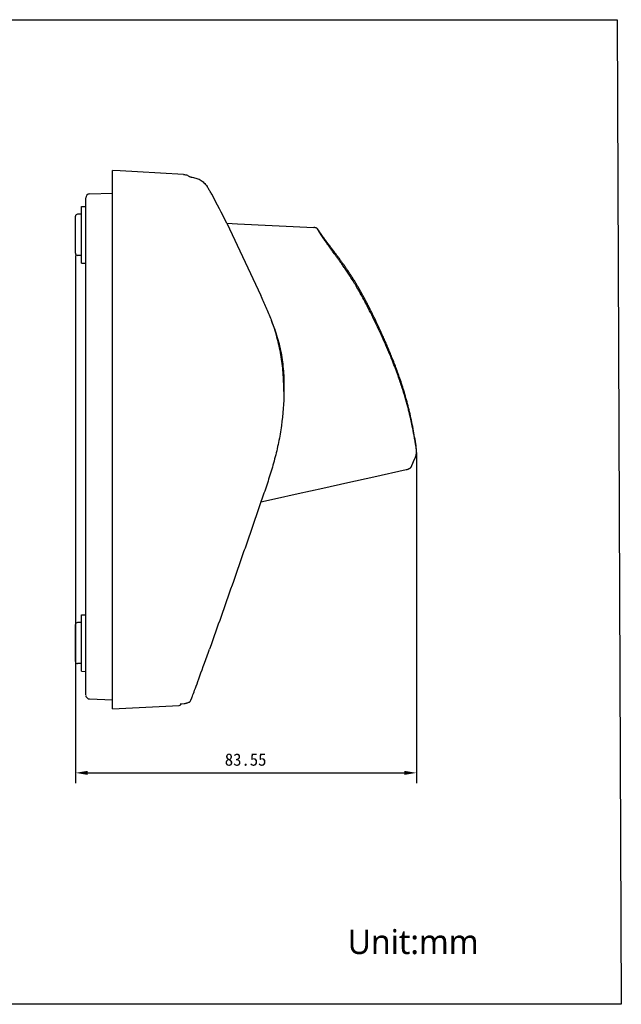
# Model space of a CAD drawing. Header units: millimetres. Extents: x -556 to -261, y 37 to 278.
# Tile 2 of 2: x -409 to -261, y 37 to 278. Entities that reach past the tile are written whole.
import ezdxf

# ---------------------------------------------------------------- set-up
doc = ezdxf.new("R2010")
doc.units = ezdxf.units.MM
doc.header["$LTSCALE"] = 23.1
doc.header["$PDMODE"] = 3
doc.header["$PDSIZE"] = 8
doc.layers.get('0').update_dxf_attribs({"linetype": 'CONTINUOUS'})
doc.layers.get('Defpoints').update_dxf_attribs({"linetype": 'CONTINUOUS'})
doc.layers.add('00_COMPONENTS', color=7, linetype='CONTINUOUS')
doc.layers.add('51__DRAFT_DIMS', color=7, linetype='CONTINUOUS')
doc.styles.get("Standard").update_dxf_attribs({"font": 'simfang.ttf'})
doc.dimstyles.new('DIMSTYLE_2', dxfattribs={"dimtxt": 3, "dimasz": 3, "dimexe": 2.5, "dimexo": 0.5, "dimgap": 0.75, "dimtad": 1, "dimdsep": 46, "dimtxsty": 'STANDARD', "dimblk": '_FILLED', "dimblk1": '_FILLED', "dimblk2": '_FILLED', "dimcen": 0.09, "dimclrt": 256, "dimazin": 2, "dimtp": 0.3, "dimtm": 0.3, "dimtfac": 1, "dimtofl": 0, "dimtmove": 0, "dimatfit": 3, "dimldrblk": '_FILLED', "dimfxl": 1, "dimtolj": 1, "dimarcsym": 0})

# ---------------------------------------------------------------- blocks, each defined once
blk = doc.blocks.new('_FILLED')
at = {"color": 0, "linetype": 'ByBlock'}
blk.add_solid([(0, 0), (-1, 0.167), (-1, -0.167)], dxfattribs=at)
blk = doc.blocks.new('*D23')
at = {"layer": '51__DRAFT_DIMS', "color": 0, "lineweight": -2}
for p, q in [((-394.88, 220.61), (-394.88, 91.37)), ((-311.33, 172.35), (-311.33, 91.37)), ((-391.88, 93.87), (-314.33, 93.87))]:
    blk.add_line(p, q, dxfattribs=at)
at = {"layer": 'Defpoints', "color": 0}
for p in [(-394.88, 221.11), (-311.33, 172.85), (-311.33, 93.87)]:
    blk.add_point(p, dxfattribs=at)
at = {"layer": '51__DRAFT_DIMS', "color": 0, "linetype": 'ByBlock', "lineweight": -2, "xscale": 3, "yscale": 3, "zscale": 3, "rotation": 180}
blk.add_blockref('_FILLED', (-394.88, 93.87), dxfattribs=at)
at = {"layer": '51__DRAFT_DIMS', "color": 0, "linetype": 'ByBlock', "lineweight": -2, "xscale": 3, "yscale": 3, "zscale": 3}
blk.add_blockref('_FILLED', (-311.33, 93.87), dxfattribs=at)
at = {"layer": '51__DRAFT_DIMS', "insert": (-353.19, 98.62), "char_height": 3, "attachment_point": 2, "line_spacing_factor": 0.9}
blk.add_mtext('\\A1;83.55', dxfattribs=at)

msp = doc.modelspace()

# ---------------------------------------------------------------- linework, layer by layer
msp.add_line((-357.8, 228.479), (-349.504, 210.779))
msp.add_lwpolyline([(-555.978, 278.261), (-262.131, 278.322), (-261.139, 37.25), (-554.986, 37.189)], close=True)
at = {"layer": '00_COMPONENTS'}
for p, q in [((-385.78, 241.04), (-385.78, 241.419)), ((-383.903, 241.306), (-385.78, 241.418)), ((-379.722, 241.056), (-383.903, 241.306)), ((-385.78, 240.256), (-385.78, 241.04)), ((-385.779, 240.035), (-385.779, 240.256)), ((-385.779, 237.954), (-385.779, 240.035)), ((-368.454, 240.384), (-379.722, 241.056)), ((-368.406, 240.363), (-368.456, 240.365)), ((-368.118, 240.334), (-368.406, 240.363)), ((-367.85, 240.282), (-368.118, 240.334)), ((-367.604, 240.212), (-367.85, 240.282)), ((-367.384, 240.129), (-367.604, 240.212)), ((-367.192, 240.04), (-367.384, 240.129)), ((-367.03, 239.952), (-367.192, 240.04)), ((-366.894, 239.868), (-367.03, 239.952)), ((-366.776, 239.787), (-366.894, 239.868)), ((-366.733, 239.756), (-366.776, 239.787)), ((-385.779, 110.712), (-385.779, 237.954)), ((-362.563, 237.359), (-362.652, 237.495)), ((-362.446, 237.177), (-362.563, 237.359)), ((-362.328, 236.992), (-362.446, 237.177)), ((-362.21, 236.803), (-362.328, 236.992)), ((-362.091, 236.612), (-362.21, 236.803)), ((-361.971, 236.418), (-362.091, 236.612)), ((-361.851, 236.22), (-361.971, 236.418)), ((-392.381, 112.953), (-392.381, 234.664)), ((-391.416, 235.663), (-385.781, 235.86)), ((-361.73, 236.021), (-361.851, 236.22)), ((-361.627, 235.85), (-361.73, 236.021)), ((-361.483, 235.594), (-361.627, 235.85)), ((-393.381, 232.561), (-392.381, 232.578)), ((-393.381, 218.73), (-393.381, 232.561)), ((-394.881, 221.113), (-394.881, 230.178)), ((-393.381, 230.678), (-394.381, 230.678)), ((-357.8, 228.479), (-355.167, 228.348)), ((-355.167, 228.348), (-336.515, 227.423)), ((-336.502, 227.425), (-336.514, 227.425)), ((-336.413, 227.419), (-336.502, 227.425)), ((-336.328, 227.41), (-336.413, 227.419)), ((-336.246, 227.399), (-336.328, 227.41)), ((-336.168, 227.386), (-336.246, 227.399)), ((-336.095, 227.371), (-336.168, 227.386)), ((-336.026, 227.354), (-336.095, 227.371)), ((-335.96, 227.334), (-336.026, 227.354)), ((-335.898, 227.311), (-335.96, 227.334)), ((-335.84, 227.286), (-335.898, 227.311)), ((-335.789, 227.261), (-335.84, 227.286)), ((-335.743, 227.234), (-335.789, 227.261)), ((-335.703, 227.208), (-335.743, 227.234)), ((-335.67, 227.183), (-335.703, 227.208)), ((-335.646, 227.162), (-335.67, 227.183)), ((-335.626, 227.145), (-335.646, 227.162)), ((-335.611, 227.129), (-335.626, 227.145)), ((-335.598, 227.116), (-335.611, 227.129)), ((-335.588, 227.105), (-335.598, 227.116)), ((-335.58, 227.096), (-335.588, 227.105)), ((-335.572, 227.087), (-335.58, 227.096)), ((-335.565, 227.078), (-335.572, 227.087)), ((-335.559, 227.071), (-335.565, 227.078)), ((-335.553, 227.063), (-335.559, 227.071)), ((-335.547, 227.056), (-335.553, 227.063)), ((-335.542, 227.049), (-335.547, 227.056)), ((-335.537, 227.042), (-335.542, 227.049)), ((-335.531, 227.035), (-335.537, 227.042)), ((-335.526, 227.028), (-335.531, 227.035)), ((-335.521, 227.021), (-335.526, 227.028)), ((-335.511, 227.006), (-335.521, 227.021)), ((-335.5, 226.991), (-335.511, 227.006)), ((-335.489, 226.976), (-335.5, 226.991)), ((-335.492, 226.936), (-335.493, 226.938)), ((-335.49, 226.932), (-335.492, 226.936)), ((-335.486, 226.923), (-335.49, 226.932)), ((-335.478, 226.959), (-335.489, 226.976)), ((-335.48, 226.912), (-335.486, 226.923)), ((-335.473, 226.898), (-335.48, 226.912)), ((-335.459, 226.932), (-335.478, 226.959)), ((-335.464, 226.881), (-335.473, 226.898)), ((-335.455, 226.863), (-335.464, 226.881)), ((-335.439, 226.902), (-335.459, 226.932)), ((-335.443, 226.842), (-335.455, 226.863)), ((-335.431, 226.819), (-335.443, 226.842)), ((-335.41, 226.858), (-335.439, 226.902)), ((-335.417, 226.793), (-335.431, 226.819)), ((-335.402, 226.766), (-335.417, 226.793)), ((-335.351, 226.769), (-335.41, 226.858)), ((-335.385, 226.736), (-335.402, 226.766)), ((-335.367, 226.703), (-335.385, 226.736)), ((-335.348, 226.668), (-335.367, 226.703)), ((-335.341, 226.754), (-335.351, 226.769)), ((-335.327, 226.631), (-335.348, 226.668)), ((-335.279, 226.661), (-335.341, 226.754)), ((-335.304, 226.591), (-335.327, 226.631)), ((-335.279, 226.548), (-335.304, 226.591)), ((-335.244, 226.608), (-335.279, 226.661)), ((-335.267, 226.526), (-335.279, 226.548)), ((-335.253, 226.503), (-335.267, 226.526)), ((-335.24, 226.48), (-335.253, 226.503)), ((-335.207, 226.553), (-335.244, 226.608)), ((-335.225, 226.456), (-335.24, 226.48)), ((-335.211, 226.431), (-335.225, 226.456)), ((-335.196, 226.405), (-335.211, 226.431)), ((-335.18, 226.513), (-335.207, 226.553)), ((-335.18, 226.379), (-335.196, 226.405)), ((-335.153, 226.472), (-335.18, 226.513)), ((-335.164, 226.352), (-335.18, 226.379)), ((-335.147, 226.324), (-335.164, 226.352)), ((-335.124, 226.429), (-335.153, 226.472)), ((-335.13, 226.296), (-335.147, 226.324)), ((-335.113, 226.266), (-335.13, 226.296)), ((-335.094, 226.385), (-335.124, 226.429)), ((-335.095, 226.236), (-335.113, 226.266)), ((-335.076, 226.206), (-335.095, 226.236)), ((-335.062, 226.338), (-335.094, 226.385)), ((-335.057, 226.174), (-335.076, 226.206)), ((-335.029, 226.29), (-335.062, 226.338)), ((-335.037, 226.142), (-335.057, 226.174)), ((-335.017, 226.109), (-335.037, 226.142)), ((-334.995, 226.24), (-335.029, 226.29)), ((-334.996, 226.075), (-335.017, 226.109)), ((-334.975, 226.041), (-334.996, 226.075)), ((-334.959, 226.188), (-334.995, 226.24)), ((-334.953, 226.005), (-334.975, 226.041)), ((-334.922, 226.134), (-334.959, 226.188)), ((-334.93, 225.969), (-334.953, 226.005)), ((-334.907, 225.932), (-334.93, 225.969)), ((-334.884, 226.079), (-334.922, 226.134)), ((-334.883, 225.894), (-334.907, 225.932)), ((-334.844, 226.021), (-334.884, 226.079)), ((-334.859, 225.855), (-334.883, 225.894)), ((-334.834, 225.815), (-334.859, 225.855)), ((-334.802, 225.962), (-334.844, 226.021)), ((-334.808, 225.774), (-334.834, 225.815)), ((-334.782, 225.733), (-334.808, 225.774)), ((-334.759, 225.9), (-334.802, 225.962)), ((-334.754, 225.69), (-334.782, 225.733)), ((-334.715, 225.837), (-334.759, 225.9)), ((-334.727, 225.647), (-334.754, 225.69)), ((-334.698, 225.603), (-334.727, 225.647)), ((-334.668, 225.771), (-334.715, 225.837)), ((-334.669, 225.557), (-334.698, 225.603)), ((-334.639, 225.511), (-334.669, 225.557)), ((-334.621, 225.704), (-334.668, 225.771)), ((-334.608, 225.463), (-334.639, 225.511)), ((-334.571, 225.634), (-334.621, 225.704)), ((-334.576, 225.415), (-334.608, 225.463)), ((-334.544, 225.366), (-334.576, 225.415)), ((-334.52, 225.562), (-334.571, 225.634)), ((-334.511, 225.315), (-334.544, 225.366)), ((-334.468, 225.488), (-334.52, 225.562)), ((-334.477, 225.263), (-334.511, 225.315)), ((-334.442, 225.211), (-334.477, 225.263)), ((-334.413, 225.412), (-334.468, 225.488)), ((-334.407, 225.157), (-334.442, 225.211)), ((-334.357, 225.334), (-334.413, 225.412)), ((-334.37, 225.102), (-334.407, 225.157)), ((-334.333, 225.046), (-334.37, 225.102)), ((-334.3, 225.254), (-334.357, 225.334)), ((-334.294, 224.989), (-334.333, 225.046)), ((-334.24, 225.171), (-334.3, 225.254)), ((-334.255, 224.93), (-334.294, 224.989)), ((-334.215, 224.87), (-334.255, 224.93)), ((-334.179, 225.087), (-334.24, 225.171)), ((-334.174, 224.809), (-334.215, 224.87)), ((-334.116, 224.999), (-334.179, 225.087)), ((-334.132, 224.747), (-334.174, 224.809)), ((-334.088, 224.684), (-334.132, 224.747)), ((-334.051, 224.91), (-334.116, 224.999)), ((-334.044, 224.619), (-334.088, 224.684)), ((-333.984, 224.818), (-334.051, 224.91)), ((-333.999, 224.553), (-334.044, 224.619)), ((-333.953, 224.485), (-333.999, 224.553)), ((-333.915, 224.724), (-333.984, 224.818)), ((-333.906, 224.416), (-333.953, 224.485)), ((-333.844, 224.627), (-333.915, 224.724)), ((-333.857, 224.346), (-333.906, 224.416)), ((-333.808, 224.274), (-333.857, 224.346)), ((-333.771, 224.527), (-333.844, 224.627)), ((-333.757, 224.201), (-333.808, 224.274)), ((-333.696, 224.425), (-333.771, 224.527)), ((-333.619, 224.321), (-333.696, 224.425)), ((-333.54, 224.214), (-333.619, 224.321)), ((-333.705, 224.126), (-333.757, 224.201)), ((-333.652, 224.05), (-333.705, 224.126)), ((-333.597, 223.972), (-333.652, 224.05)), ((-333.542, 223.893), (-333.597, 223.972)), ((-333.485, 223.812), (-333.542, 223.893)), ((-333.459, 224.104), (-333.54, 224.214)), ((-333.427, 223.729), (-333.485, 223.812)), ((-333.376, 223.991), (-333.459, 224.104)), ((-333.367, 223.645), (-333.427, 223.729)), ((-333.29, 223.876), (-333.376, 223.991)), ((-333.306, 223.559), (-333.367, 223.645)), ((-333.244, 223.471), (-333.306, 223.559)), ((-333.202, 223.758), (-333.29, 223.876)), ((-333.18, 223.381), (-333.244, 223.471)), ((-333.112, 223.637), (-333.202, 223.758)), ((-333.115, 223.29), (-333.18, 223.381)), ((-333.048, 223.197), (-333.115, 223.29)), ((-333.019, 223.513), (-333.112, 223.637)), ((-332.98, 223.101), (-333.048, 223.197)), ((-332.924, 223.386), (-333.019, 223.513)), ((-332.91, 223.004), (-332.98, 223.101)), ((-332.826, 223.256), (-332.924, 223.386)), ((-332.838, 222.905), (-332.91, 223.004)), ((-332.765, 222.804), (-332.838, 222.905)), ((-332.726, 223.122), (-332.826, 223.256)), ((-332.69, 222.7), (-332.765, 222.804)), ((-332.623, 222.986), (-332.726, 223.122)), ((-332.614, 222.595), (-332.69, 222.7)), ((-332.518, 222.846), (-332.623, 222.986)), ((-332.535, 222.487), (-332.614, 222.595)), ((-332.455, 222.377), (-332.535, 222.487)), ((-332.41, 222.703), (-332.518, 222.846)), ((-332.373, 222.265), (-332.455, 222.377)), ((-332.3, 222.557), (-332.41, 222.703)), ((-332.29, 222.15), (-332.373, 222.265)), ((-332.186, 222.407), (-332.3, 222.557)), ((-332.204, 222.033), (-332.29, 222.15)), ((-332.117, 221.913), (-332.204, 222.033)), ((-331.952, 222.097), (-332.186, 222.407)), ((-332.027, 221.791), (-332.117, 221.913)), ((-331.643, 221.688), (-331.952, 222.097)), ((-393.381, 220.613), (-394.381, 220.613)), ((-331.935, 221.666), (-332.027, 221.791)), ((-331.746, 221.408), (-331.935, 221.666)), ((-331.447, 221), (-331.746, 221.408)), ((-331.514, 221.518), (-331.643, 221.688)), ((-331.383, 221.344), (-331.514, 221.518)), ((-331.342, 220.858), (-331.447, 221)), ((-331.316, 221.256), (-331.383, 221.344)), ((-331.236, 220.713), (-331.342, 220.858)), ((-331.248, 221.166), (-331.316, 221.256)), ((-331.18, 221.076), (-331.248, 221.166)), ((-331.127, 220.564), (-331.236, 220.713)), ((-331.111, 220.984), (-331.18, 221.076)), ((-331.016, 220.412), (-331.127, 220.564)), ((-331.042, 220.891), (-331.111, 220.984)), ((-330.972, 220.798), (-331.042, 220.891)), ((-330.903, 220.257), (-331.016, 220.412)), ((-330.901, 220.703), (-330.972, 220.798)), ((-330.787, 220.098), (-330.903, 220.257)), ((-330.829, 220.607), (-330.901, 220.703)), ((-330.757, 220.51), (-330.829, 220.607)), ((-330.668, 219.936), (-330.787, 220.098)), ((-330.683, 220.412), (-330.757, 220.51)), ((-330.61, 220.313), (-330.683, 220.412)), ((-330.548, 219.77), (-330.668, 219.936)), ((-330.535, 220.213), (-330.61, 220.313)), ((-330.424, 219.6), (-330.548, 219.77)), ((-330.46, 220.112), (-330.535, 220.213)), ((-330.384, 220.01), (-330.46, 220.112)), ((-330.299, 219.426), (-330.424, 219.6)), ((-330.307, 219.906), (-330.384, 220.01)), ((-330.23, 219.802), (-330.307, 219.906)), ((-330.152, 219.696), (-330.23, 219.802)), ((-330.074, 219.589), (-330.152, 219.696)), ((-329.994, 219.481), (-330.074, 219.589)), ((-329.914, 219.371), (-329.994, 219.481)), ((-393.381, 218.73), (-392.381, 218.713)), ((-330.17, 219.248), (-330.299, 219.426)), ((-330.04, 219.066), (-330.17, 219.248)), ((-329.906, 218.88), (-330.04, 219.066)), ((-329.834, 219.261), (-329.914, 219.371)), ((-329.77, 218.69), (-329.906, 218.88)), ((-329.752, 219.149), (-329.834, 219.261)), ((-329.631, 218.495), (-329.77, 218.69)), ((-329.67, 219.036), (-329.752, 219.149)), ((-329.588, 218.922), (-329.67, 219.036)), ((-329.49, 218.296), (-329.631, 218.495)), ((-329.505, 218.807), (-329.588, 218.922)), ((-329.421, 218.69), (-329.505, 218.807)), ((-329.346, 218.091), (-329.49, 218.296)), ((-329.336, 218.572), (-329.421, 218.69)), ((-329.199, 217.883), (-329.346, 218.091)), ((-329.251, 218.453), (-329.336, 218.572)), ((-329.165, 218.333), (-329.251, 218.453)), ((-329.05, 217.669), (-329.199, 217.883)), ((-329.079, 218.211), (-329.165, 218.333)), ((-328.992, 218.089), (-329.079, 218.211)), ((-328.898, 217.45), (-329.05, 217.669)), ((-328.904, 217.964), (-328.992, 218.089)), ((-328.816, 217.839), (-328.904, 217.964)), ((-328.743, 217.225), (-328.898, 217.45)), ((-328.728, 217.712), (-328.816, 217.839)), ((-328.586, 216.996), (-328.743, 217.225)), ((-328.638, 217.584), (-328.728, 217.712)), ((-328.549, 217.455), (-328.638, 217.584)), ((-328.458, 217.324), (-328.549, 217.455)), ((-328.368, 217.192), (-328.458, 217.324)), ((-328.276, 217.058), (-328.368, 217.192)), ((-328.184, 216.923), (-328.276, 217.058)), ((-328.426, 216.76), (-328.586, 216.996)), ((-328.263, 216.519), (-328.426, 216.76)), ((-328.097, 216.272), (-328.263, 216.519)), ((-328.092, 216.787), (-328.184, 216.923)), ((-327.929, 216.019), (-328.097, 216.272)), ((-327.999, 216.65), (-328.092, 216.787)), ((-327.906, 216.511), (-327.999, 216.65)), ((-327.759, 215.76), (-327.929, 216.019)), ((-327.813, 216.37), (-327.906, 216.511)), ((-327.719, 216.228), (-327.813, 216.37)), ((-327.586, 215.495), (-327.759, 215.76)), ((-327.624, 216.085), (-327.719, 216.228)), ((-327.529, 215.94), (-327.624, 216.085)), ((-327.41, 215.222), (-327.586, 215.495)), ((-327.434, 215.794), (-327.529, 215.94)), ((-327.338, 215.646), (-327.434, 215.794)), ((-327.231, 214.943), (-327.41, 215.222)), ((-327.242, 215.497), (-327.338, 215.646)), ((-327.145, 215.347), (-327.242, 215.497)), ((-327.05, 214.657), (-327.231, 214.943)), ((-327.048, 215.195), (-327.145, 215.347)), ((-326.866, 214.363), (-327.05, 214.657)), ((-326.951, 215.041), (-327.048, 215.195)), ((-326.853, 214.886), (-326.951, 215.041)), ((-326.755, 214.729), (-326.853, 214.886)), ((-326.657, 214.571), (-326.755, 214.729)), ((-326.68, 214.062), (-326.866, 214.363)), ((-326.491, 213.752), (-326.68, 214.062)), ((-326.558, 214.411), (-326.657, 214.571)), ((-326.46, 214.25), (-326.558, 214.411)), ((-326.3, 213.435), (-326.491, 213.752)), ((-326.36, 214.087), (-326.46, 214.25)), ((-326.261, 213.923), (-326.36, 214.087)), ((-326.105, 213.11), (-326.3, 213.435)), ((-326.161, 213.757), (-326.261, 213.923)), ((-326.06, 213.59), (-326.161, 213.757)), ((-325.908, 212.776), (-326.105, 213.11)), ((-325.96, 213.421), (-326.06, 213.59)), ((-325.859, 213.25), (-325.96, 213.421)), ((-325.708, 212.434), (-325.908, 212.776)), ((-325.758, 213.078), (-325.859, 213.25)), ((-325.656, 212.904), (-325.758, 213.078)), ((-325.505, 212.082), (-325.708, 212.434)), ((-325.554, 212.729), (-325.656, 212.904)), ((-325.452, 212.552), (-325.554, 212.729)), ((-325.349, 212.373), (-325.452, 212.552)), ((-325.246, 212.193), (-325.349, 212.373)), ((-325.3, 211.721), (-325.505, 212.082)), ((-325.091, 211.351), (-325.3, 211.721)), ((-325.143, 212.011), (-325.246, 212.193)), ((-325.04, 211.828), (-325.143, 212.011)), ((-324.879, 210.971), (-325.091, 211.351)), ((-324.936, 211.642), (-325.04, 211.828)), ((-324.831, 211.455), (-324.936, 211.642)), ((-324.663, 210.58), (-324.879, 210.971)), ((-324.727, 211.267), (-324.831, 211.455)), ((-324.622, 211.077), (-324.727, 211.267)), ((-324.444, 210.178), (-324.663, 210.58)), ((-324.517, 210.885), (-324.622, 211.077)), ((-324.411, 210.691), (-324.517, 210.885)), ((-324.222, 209.766), (-324.444, 210.178)), ((-324.305, 210.496), (-324.411, 210.691)), ((-324.199, 210.299), (-324.305, 210.496)), ((-324.093, 210.1), (-324.199, 210.299)), ((-323.986, 209.9), (-324.093, 210.1)), ((-323.878, 209.698), (-323.986, 209.9)), ((-323.996, 209.342), (-324.222, 209.766)), ((-323.765, 208.905), (-323.996, 209.342)), ((-323.771, 209.494), (-323.878, 209.698)), ((-323.663, 209.288), (-323.771, 209.494)), ((-323.531, 208.456), (-323.765, 208.905)), ((-323.554, 209.081), (-323.663, 209.288)), ((-323.445, 208.872), (-323.554, 209.081)), ((-323.292, 207.994), (-323.531, 208.456)), ((-323.336, 208.661), (-323.445, 208.872)), ((-323.226, 208.448), (-323.336, 208.661)), ((-323.05, 207.519), (-323.292, 207.994)), ((-323.116, 208.233), (-323.226, 208.448)), ((-323.006, 208.017), (-323.116, 208.233)), ((-322.803, 207.031), (-323.05, 207.519)), ((-322.895, 207.799), (-323.006, 208.017)), ((-322.784, 207.578), (-322.895, 207.799)), ((-322.672, 207.356), (-322.784, 207.578)), ((-322.55, 206.528), (-322.803, 207.031)), ((-322.56, 207.132), (-322.672, 207.356)), ((-322.447, 206.906), (-322.56, 207.132)), ((-322.294, 206.012), (-322.55, 206.528)), ((-322.334, 206.679), (-322.447, 206.906)), ((-322.22, 206.449), (-322.334, 206.679)), ((-322.032, 205.481), (-322.294, 206.012)), ((-322.106, 206.217), (-322.22, 206.449)), ((-321.991, 205.984), (-322.106, 206.217)), ((-321.763, 204.929), (-322.032, 205.481)), ((-321.876, 205.748), (-321.991, 205.984)), ((-321.76, 205.51), (-321.876, 205.748)), ((-321.644, 205.27), (-321.76, 205.51)), ((-321.527, 205.028), (-321.644, 205.27)), ((-321.409, 204.784), (-321.527, 205.028)), ((-346.864, 204.733), (-346.887, 204.79)), ((-346.863, 204.733), (-346.885, 204.791)), ((-321.484, 204.352), (-321.763, 204.929)), ((-321.197, 203.754), (-321.484, 204.352)), ((-321.291, 204.538), (-321.409, 204.784)), ((-321.172, 204.29), (-321.291, 204.538)), ((-320.905, 203.138), (-321.197, 203.754)), ((-321.053, 204.039), (-321.172, 204.29)), ((-320.933, 203.786), (-321.053, 204.039)), ((-320.813, 203.531), (-320.933, 203.786)), ((-320.604, 202.5), (-320.905, 203.138)), ((-320.691, 203.273), (-320.813, 203.531)), ((-320.57, 203.014), (-320.691, 203.273)), ((-320.447, 202.751), (-320.57, 203.014)), ((-320.324, 202.486), (-320.447, 202.751)), ((-320.298, 201.843), (-320.604, 202.5)), ((-320.2, 202.219), (-320.324, 202.486)), ((-319.995, 201.186), (-320.298, 201.843)), ((-320.076, 201.949), (-320.2, 202.219)), ((-319.951, 201.677), (-320.076, 201.949)), ((-319.696, 200.53), (-319.995, 201.186)), ((-319.825, 201.402), (-319.951, 201.677)), ((-319.699, 201.125), (-319.825, 201.402)), ((-319.572, 200.844), (-319.699, 201.125)), ((-319.4, 199.874), (-319.696, 200.53)), ((-319.444, 200.561), (-319.572, 200.844)), ((-319.316, 200.275), (-319.444, 200.561)), ((-319.188, 199.986), (-319.316, 200.275)), ((-319.115, 199.235), (-319.4, 199.874)), ((-319.058, 199.694), (-319.188, 199.986)), ((-318.844, 198.619), (-319.115, 199.235)), ((-318.928, 199.399), (-319.058, 199.694)), ((-318.798, 199.101), (-318.928, 199.399)), ((-318.583, 198.02), (-318.844, 198.619)), ((-318.667, 198.799), (-318.798, 199.101)), ((-318.535, 198.495), (-318.667, 198.799)), ((-318.334, 197.439), (-318.583, 198.02)), ((-318.403, 198.187), (-318.535, 198.495)), ((-318.271, 197.876), (-318.403, 198.187)), ((-318.137, 197.561), (-318.271, 197.876)), ((-318.096, 196.88), (-318.334, 197.439)), ((-318.004, 197.243), (-318.137, 197.561)), ((-317.87, 196.34), (-318.096, 196.88)), ((-317.87, 196.921), (-318.004, 197.243)), ((-317.735, 196.596), (-317.87, 196.921)), ((-317.652, 195.813), (-317.87, 196.34)), ((-317.6, 196.267), (-317.735, 196.596)), ((-317.441, 195.297), (-317.652, 195.813)), ((-317.464, 195.934), (-317.6, 196.267)), ((-317.329, 195.597), (-317.464, 195.934)), ((-317.192, 195.256), (-317.329, 195.597)), ((-317.238, 194.795), (-317.441, 195.297)), ((-317.043, 194.304), (-317.238, 194.795)), ((-317.056, 194.911), (-317.192, 195.256)), ((-316.918, 194.562), (-317.056, 194.911)), ((-316.854, 193.824), (-317.043, 194.304)), ((-316.781, 194.209), (-316.918, 194.562)), ((-316.673, 193.356), (-316.854, 193.824)), ((-316.643, 193.851), (-316.781, 194.209)), ((-316.498, 192.898), (-316.673, 193.356)), ((-316.505, 193.489), (-316.643, 193.851)), ((-316.367, 193.123), (-316.505, 193.489)), ((-316.229, 192.752), (-316.367, 193.123)), ((-316.329, 192.452), (-316.498, 192.898)), ((-316.167, 192.015), (-316.329, 192.452)), ((-316.091, 192.376), (-316.229, 192.752)), ((-316.01, 191.588), (-316.167, 192.015)), ((-315.952, 191.996), (-316.091, 192.376)), ((-315.858, 191.17), (-316.01, 191.588)), ((-315.814, 191.611), (-315.952, 191.996)), ((-315.712, 190.762), (-315.858, 191.17)), ((-315.675, 191.22), (-315.814, 191.611)), ((-315.57, 190.361), (-315.712, 190.762)), ((-315.537, 190.825), (-315.675, 191.22)), ((-315.398, 190.425), (-315.537, 190.825)), ((-315.434, 189.969), (-315.57, 190.361)), ((-315.302, 189.584), (-315.434, 189.969)), ((-315.26, 190.019), (-315.398, 190.425)), ((-315.174, 189.207), (-315.302, 189.584)), ((-315.122, 189.608), (-315.26, 190.019)), ((-315.051, 188.838), (-315.174, 189.207)), ((-314.984, 189.191), (-315.122, 189.608)), ((-314.931, 188.475), (-315.051, 188.838)), ((-314.847, 188.769), (-314.984, 189.191)), ((-314.816, 188.12), (-314.931, 188.475)), ((-314.71, 188.342), (-314.847, 188.769)), ((-314.704, 187.771), (-314.816, 188.12)), ((-314.574, 187.909), (-314.71, 188.342)), ((-343.834, 187.249), (-343.834, 187.514)), ((-314.595, 187.428), (-314.704, 187.771)), ((-314.49, 187.092), (-314.595, 187.428)), ((-314.439, 187.471), (-314.574, 187.909)), ((-314.389, 186.762), (-314.49, 187.092)), ((-314.304, 187.027), (-314.439, 187.471)), ((-314.291, 186.439), (-314.389, 186.762)), ((-314.17, 186.577), (-314.304, 187.027)), ((-314.195, 186.121), (-314.291, 186.439)), ((-314.103, 185.809), (-314.195, 186.121)), ((-314.037, 186.122), (-314.17, 186.577)), ((-314.014, 185.502), (-314.103, 185.809)), ((-313.905, 185.66), (-314.037, 186.122)), ((-313.927, 185.201), (-314.014, 185.502)), ((-313.843, 184.905), (-313.927, 185.201)), ((-313.775, 185.193), (-313.905, 185.66)), ((-313.762, 184.614), (-313.843, 184.905)), ((-313.646, 184.721), (-313.775, 185.193)), ((-313.683, 184.328), (-313.762, 184.614)), ((-313.607, 184.047), (-313.683, 184.328)), ((-313.518, 184.243), (-313.646, 184.721)), ((-313.533, 183.772), (-313.607, 184.047)), ((-313.461, 183.5), (-313.533, 183.772)), ((-313.392, 183.759), (-313.518, 184.243)), ((-313.391, 183.234), (-313.461, 183.5)), ((-313.268, 183.27), (-313.392, 183.759)), ((-313.146, 182.776), (-313.268, 183.27)), ((-313.323, 182.972), (-313.391, 183.234)), ((-313.258, 182.714), (-313.323, 182.972)), ((-313.194, 182.461), (-313.258, 182.714)), ((-313.132, 182.212), (-313.194, 182.461)), ((-313.025, 182.277), (-313.146, 182.776)), ((-313.072, 181.967), (-313.132, 182.212)), ((-313.014, 181.726), (-313.072, 181.967)), ((-312.907, 181.774), (-313.025, 182.277)), ((-312.958, 181.49), (-313.014, 181.726)), ((-312.903, 181.257), (-312.958, 181.49)), ((-312.791, 181.266), (-312.907, 181.774)), ((-312.85, 181.028), (-312.903, 181.257)), ((-312.798, 180.804), (-312.85, 181.028)), ((-312.677, 180.754), (-312.791, 181.266)), ((-312.748, 180.583), (-312.798, 180.804)), ((-312.699, 180.365), (-312.748, 180.583)), ((-312.651, 180.151), (-312.699, 180.365)), ((-312.566, 180.239), (-312.677, 180.754)), ((-312.605, 179.941), (-312.651, 180.151)), ((-312.561, 179.734), (-312.605, 179.941)), ((-312.457, 179.72), (-312.566, 180.239)), ((-312.517, 179.531), (-312.561, 179.734)), ((-312.475, 179.331), (-312.517, 179.531)), ((-312.434, 179.135), (-312.475, 179.331)), ((-312.352, 179.199), (-312.457, 179.72)), ((-312.394, 178.941), (-312.434, 179.135)), ((-312.355, 178.751), (-312.394, 178.941)), ((-312.318, 178.565), (-312.355, 178.751)), ((-312.249, 178.677), (-312.352, 179.199)), ((-312.281, 178.381), (-312.318, 178.565)), ((-312.149, 178.154), (-312.249, 178.677)), ((-312.245, 178.201), (-312.281, 178.381)), ((-312.21, 178.023), (-312.245, 178.201)), ((-312.177, 177.849), (-312.21, 178.023)), ((-312.144, 177.678), (-312.177, 177.849)), ((-312.052, 177.631), (-312.149, 178.154)), ((-312.112, 177.509), (-312.144, 177.678)), ((-312.08, 177.344), (-312.112, 177.509)), ((-312.05, 177.181), (-312.08, 177.344)), ((-311.958, 177.109), (-312.052, 177.631)), ((-312.02, 177.021), (-312.05, 177.181)), ((-311.991, 176.864), (-312.02, 177.021)), ((-311.963, 176.71), (-311.991, 176.864)), ((-311.935, 176.558), (-311.963, 176.71)), ((-311.867, 176.59), (-311.958, 177.109)), ((-311.908, 176.409), (-311.935, 176.558)), ((-311.882, 176.263), (-311.908, 176.409)), ((-311.856, 176.119), (-311.882, 176.263)), ((-311.778, 176.074), (-311.867, 176.59)), ((-311.831, 175.978), (-311.856, 176.119)), ((-311.692, 175.563), (-311.778, 176.074)), ((-311.807, 175.839), (-311.831, 175.978)), ((-311.783, 175.703), (-311.807, 175.839)), ((-311.76, 175.569), (-311.783, 175.703)), ((-311.737, 175.438), (-311.76, 175.569)), ((-311.715, 175.309), (-311.737, 175.438)), ((-311.693, 175.182), (-311.715, 175.309)), ((-311.672, 175.058), (-311.693, 175.182)), ((-311.609, 175.059), (-311.692, 175.563)), ((-311.651, 174.935), (-311.672, 175.058)), ((-311.63, 174.815), (-311.651, 174.935)), ((-311.61, 174.698), (-311.63, 174.815)), ((-311.591, 174.582), (-311.61, 174.698)), ((-311.528, 174.559), (-311.609, 175.059)), ((-311.572, 174.468), (-311.591, 174.582)), ((-311.553, 174.357), (-311.572, 174.468)), ((-311.535, 174.247), (-311.553, 174.357)), ((-311.517, 174.139), (-311.535, 174.247)), ((-311.448, 174.061), (-311.528, 174.559)), ((-311.482, 173.931), (-311.517, 174.139)), ((-311.432, 173.631), (-311.482, 173.931)), ((-311.378, 173.57), (-311.448, 174.061)), ((-311.417, 173.532), (-311.432, 173.631)), ((-311.561, 171.179), (-311.533, 171.255)), ((-311.533, 171.255), (-311.507, 171.333)), ((-311.507, 171.333), (-311.482, 171.412)), ((-311.482, 171.412), (-311.459, 171.491)), ((-311.459, 171.491), (-311.437, 171.571)), ((-311.437, 171.571), (-311.418, 171.651)), ((-311.418, 171.651), (-311.4, 171.733)), ((-311.402, 173.436), (-311.417, 173.532)), ((-311.389, 173.343), (-311.402, 173.436)), ((-311.4, 171.733), (-311.384, 171.815)), ((-311.377, 173.251), (-311.389, 173.343)), ((-311.384, 171.815), (-311.369, 171.899)), ((-311.341, 173.258), (-311.378, 173.57)), ((-311.365, 173.159), (-311.377, 173.251)), ((-311.369, 171.899), (-311.356, 171.983)), ((-311.341, 172.965), (-311.365, 173.159)), ((-311.356, 171.983), (-311.345, 172.069)), ((-311.345, 172.069), (-311.335, 172.156)), ((-311.328, 172.848), (-311.341, 172.965)), ((-311.336, 173.208), (-311.34, 173.248)), ((-311.315, 173), (-311.336, 173.208)), ((-311.335, 172.156), (-311.327, 172.246)), ((-311.32, 172.739), (-311.328, 172.848)), ((-311.327, 172.246), (-311.321, 172.339)), ((-311.321, 172.339), (-311.317, 172.435)), ((-311.317, 172.635), (-311.32, 172.739)), ((-311.317, 172.631), (-311.31, 172.778)), ((-311.316, 172.534), (-311.317, 172.635)), ((-311.317, 172.435), (-311.316, 172.534)), ((-311.31, 172.778), (-311.315, 173)), ((-312.617, 168.777), (-312.593, 168.81)), ((-312.593, 168.81), (-312.577, 168.835)), ((-312.577, 168.835), (-312.565, 168.854)), ((-312.565, 168.854), (-312.556, 168.871)), ((-312.556, 168.871), (-312.548, 168.885)), ((-312.548, 168.885), (-312.541, 168.897)), ((-312.541, 168.897), (-312.535, 168.909)), ((-312.535, 168.909), (-312.53, 168.92)), ((-312.53, 168.92), (-312.525, 168.93)), ((-312.525, 168.93), (-312.52, 168.939)), ((-312.52, 168.939), (-312.516, 168.949)), ((-312.516, 168.949), (-312.511, 168.958)), ((-312.511, 168.958), (-312.507, 168.968)), ((-312.507, 168.968), (-312.503, 168.977)), ((-312.503, 168.977), (-312.499, 168.985)), ((-312.499, 168.985), (-312.496, 168.994)), ((-312.496, 168.994), (-312.488, 169.012)), ((-312.488, 169.012), (-312.481, 169.03)), ((-312.481, 169.03), (-312.473, 169.049)), ((-312.473, 169.049), (-312.465, 169.068)), ((-312.465, 169.068), (-312.457, 169.089)), ((-312.457, 169.089), (-312.444, 169.123)), ((-312.444, 169.123), (-312.429, 169.16)), ((-312.429, 169.16), (-312.351, 169.365)), ((-312.351, 169.365), (-312.329, 169.425)), ((-312.329, 169.425), (-312.304, 169.49)), ((-312.304, 169.49), (-312.286, 169.537)), ((-312.286, 169.537), (-312.267, 169.586)), ((-312.267, 169.586), (-312.247, 169.638)), ((-312.247, 169.638), (-312.226, 169.692)), ((-312.226, 169.692), (-312.215, 169.719)), ((-312.215, 169.719), (-312.203, 169.748)), ((-312.203, 169.748), (-312.192, 169.777)), ((-312.192, 169.777), (-312.18, 169.807)), ((-312.18, 169.807), (-312.167, 169.838)), ((-312.167, 169.838), (-312.154, 169.87)), ((-312.154, 169.87), (-312.141, 169.902)), ((-312.141, 169.902), (-312.128, 169.935)), ((-312.128, 169.935), (-312.114, 169.969)), ((-312.114, 169.969), (-312.099, 170.003)), ((-312.099, 170.003), (-312.084, 170.039)), ((-312.084, 170.039), (-312.069, 170.075)), ((-312.069, 170.075), (-312.053, 170.113)), ((-312.053, 170.113), (-312.037, 170.151)), ((-312.037, 170.151), (-312.02, 170.19)), ((-312.02, 170.19), (-312.002, 170.23)), ((-312.002, 170.23), (-311.984, 170.271)), ((-311.984, 170.271), (-311.966, 170.313)), ((-311.966, 170.313), (-311.946, 170.356)), ((-311.946, 170.356), (-311.927, 170.4)), ((-311.927, 170.4), (-311.906, 170.444)), ((-311.906, 170.444), (-311.886, 170.489)), ((-311.886, 170.489), (-311.865, 170.534)), ((-311.865, 170.534), (-311.843, 170.58)), ((-311.843, 170.58), (-311.821, 170.626)), ((-311.821, 170.626), (-311.799, 170.673)), ((-311.799, 170.673), (-311.777, 170.717)), ((-311.777, 170.717), (-311.755, 170.762)), ((-311.755, 170.762), (-311.73, 170.813)), ((-311.73, 170.813), (-311.7, 170.873)), ((-311.7, 170.873), (-311.665, 170.943)), ((-311.665, 170.943), (-311.625, 171.027)), ((-311.625, 171.027), (-311.591, 171.104)), ((-311.591, 171.104), (-311.561, 171.179)), ((-321.79, 166.366), (-313.883, 168.125)), ((-313.883, 168.125), (-313.869, 168.128)), ((-313.869, 168.128), (-313.771, 168.152)), ((-313.771, 168.152), (-313.673, 168.177)), ((-313.673, 168.177), (-313.578, 168.204)), ((-313.578, 168.204), (-313.484, 168.234)), ((-313.484, 168.234), (-313.392, 168.265)), ((-313.392, 168.265), (-313.303, 168.299)), ((-313.303, 168.299), (-313.217, 168.335)), ((-313.217, 168.335), (-313.133, 168.374)), ((-313.133, 168.374), (-313.054, 168.415)), ((-313.054, 168.415), (-312.979, 168.458)), ((-312.979, 168.458), (-312.908, 168.504)), ((-312.908, 168.504), (-312.843, 168.55)), ((-312.843, 168.55), (-312.783, 168.599)), ((-312.783, 168.599), (-312.728, 168.649)), ((-312.728, 168.649), (-312.683, 168.696)), ((-312.683, 168.696), (-312.646, 168.738)), ((-312.646, 168.738), (-312.617, 168.777)), ((-334.314, 163.58), (-328.145, 164.952)), ((-328.145, 164.952), (-321.79, 166.366)), ((-346.092, 160.96), (-340.296, 162.249)), ((-340.296, 162.249), (-334.314, 163.58)), ((-349.436, 160.216), (-346.092, 160.96)), ((-393.381, 130.688), (-394.381, 130.688)), ((-393.381, 132.57), (-392.381, 132.588)), ((-393.381, 118.74), (-393.381, 132.57)), ((-394.881, 121.122), (-394.881, 130.188)), ((-362.633, 122.526), (-362.302, 123.452)), ((-362.302, 123.452), (-362.056, 124.14)), ((-361.907, 124.559), (-362.056, 124.142)), ((-393.381, 120.622), (-394.381, 120.622)), ((-363.567, 119.924), (-363.266, 120.759)), ((-363.266, 120.759), (-362.955, 121.627)), ((-362.955, 121.627), (-362.633, 122.526)), ((-393.381, 118.74), (-392.381, 118.722)), ((-364.397, 117.624), (-364.133, 118.354)), ((-364.133, 118.354), (-363.856, 119.121)), ((-363.856, 119.121), (-363.567, 119.924)), ((-365.107, 115.672), (-364.885, 116.281)), ((-364.885, 116.281), (-364.648, 116.933)), ((-364.648, 116.933), (-364.397, 117.624)), ((-365.982, 113.298), (-365.84, 113.678)), ((-365.84, 113.678), (-365.682, 114.107)), ((-365.682, 114.107), (-365.506, 114.583)), ((-365.506, 114.583), (-365.315, 115.106)), ((-365.315, 115.106), (-365.107, 115.672)), ((-392.373, 112.841), (-392.35, 112.719)), ((-392.35, 112.719), (-392.312, 112.601)), ((-392.312, 112.601), (-392.261, 112.49)), ((-392.261, 112.49), (-392.198, 112.389)), ((-392.198, 112.389), (-392.125, 112.296)), ((-392.125, 112.296), (-392.042, 112.214)), ((-392.042, 112.214), (-391.952, 112.144)), ((-391.952, 112.144), (-391.855, 112.085)), ((-391.855, 112.085), (-391.754, 112.037)), ((-391.754, 112.037), (-391.65, 112.002)), ((-391.65, 112.002), (-391.542, 111.978)), ((-391.542, 111.978), (-391.432, 111.966)), ((-391.432, 111.966), (-391.416, 111.966)), ((-391.416, 111.968), (-385.781, 111.771)), ((-367.985, 110.884), (-367.853, 110.924)), ((-367.853, 110.924), (-367.716, 110.967)), ((-367.716, 110.967), (-367.575, 111.013)), ((-367.575, 111.013), (-367.43, 111.061)), ((-367.43, 111.061), (-367.282, 111.111)), ((-367.282, 111.111), (-367.129, 111.165)), ((-367.129, 111.165), (-367.04, 111.196)), ((-367.041, 111.196), (-367.022, 111.203)), ((-367.022, 111.203), (-366.979, 111.221)), ((-366.979, 111.221), (-366.936, 111.241)), ((-366.936, 111.241), (-366.891, 111.267)), ((-366.891, 111.267), (-366.843, 111.3)), ((-366.843, 111.3), (-366.794, 111.342)), ((-366.794, 111.342), (-366.749, 111.393)), ((-366.749, 111.393), (-366.707, 111.452)), ((-366.707, 111.452), (-366.673, 111.521)), ((-366.673, 111.521), (-366.665, 111.541)), ((-366.673, 111.521), (-366.673, 111.521)), ((-366.67, 111.528), (-366.616, 111.662)), ((-366.616, 111.662), (-366.583, 111.745)), ((-366.583, 111.745), (-366.55, 111.828)), ((-366.55, 111.828), (-366.517, 111.909)), ((-366.517, 111.909), (-366.485, 111.989)), ((-366.485, 111.989), (-366.453, 112.068)), ((-366.453, 112.068), (-366.401, 112.194)), ((-366.402, 112.191), (-366.365, 112.285)), ((-366.365, 112.285), (-366.297, 112.461)), ((-366.297, 112.461), (-366.21, 112.689)), ((-366.21, 112.689), (-366.105, 112.969)), ((-366.105, 112.969), (-365.982, 113.298)), ((-385.779, 109.54), (-385.779, 110.712)), ((-385.779, 109.54), (-369.459, 110.395)), ((-369.46, 110.395), (-369.356, 110.412)), ((-369.46, 110.395), (-369.459, 110.395)), ((-369.356, 110.412), (-369.263, 110.449)), ((-369.263, 110.449), (-369.19, 110.495)), ((-369.245, 110.77), (-368.23, 110.823)), ((-369.19, 110.495), (-369.135, 110.542)), ((-369.135, 110.542), (-369.097, 110.583)), ((-369.097, 110.583), (-369.071, 110.615)), ((-369.071, 110.615), (-369.049, 110.647)), ((-369.049, 110.647), (-369.027, 110.679)), ((-369.027, 110.679), (-369.008, 110.71)), ((-369.008, 110.71), (-368.99, 110.742)), ((-368.99, 110.742), (-368.972, 110.775)), ((-368.972, 110.775), (-368.967, 110.785)), ((-368.23, 110.823), (-368.247, 110.823)), ((-368.147, 110.837), (-368.114, 110.847)), ((-368.114, 110.847), (-367.985, 110.884))]:
    msp.add_line(p, q, dxfattribs=at)
for centre, radius, start, end in [((-369.16, 193.196), 46.622, 86.82008, 87.02543), ((-391.381, 234.664), 1, 92, 180), ((-1023.41, -111.528), 747.423, 27.058884, 27.673051), ((-394.381, 230.178), 0.5, 90, 180), ((-394.381, 221.113), 0.5, 180, 270), ((-394.381, 130.188), 0.5, 90, 180), ((-394.381, 121.122), 0.5, 180, 270), ((-368.251, 111.202), 0.379, 273.08107, 285.88739)]:
    msp.add_arc(centre, radius, start, end, dxfattribs=at)
for points, knots in [([(-366.574, 239.747), (-366.184, 239.725), (-365.407, 239.593), (-364.322, 239.128), (-363.374, 238.425), (-362.867, 237.821), (-362.652, 237.495)], [0, 0, 0, 0, 0.2499583, 0.4999755, 0.7498947, 1, 1, 1, 1]), ([(-346.885, 204.791), (-347.268, 205.811), (-348.103, 207.825), (-349.031, 209.797), (-349.504, 210.779)], [0, 0, 0, 0, 0.4999412, 1, 1, 1, 1]), ([(-346.973, 204.756), (-346.389, 203.372), (-345.361, 200.549), (-344.342, 196.182), (-343.822, 191.734), (-343.784, 188.743), (-343.834, 187.249)], [0, 0, 0, 0, 0.2502064, 0.5009178, 0.7508536, 1, 1, 1, 1]), ([(-343.833, 187.514), (-343.833, 188.979), (-343.948, 191.91), (-344.491, 196.275), (-345.44, 200.572), (-346.349, 203.362), (-346.863, 204.733)], [0, 0, 0, 0, 0.2499967, 0.5000024, 0.7499788, 1, 1, 1, 1]), ([(-343.834, 187.249), (-343.834, 184.46), (-344.145, 180.274), (-345.093, 174.786), (-346.048, 170.734), (-347.209, 166.761), (-348.519, 162.866), (-349.853, 159.009), (-351.181, 155.164), (-352.513, 151.322), (-354.29, 146.203), (-356.522, 139.811), (-359.206, 132.17), (-361.006, 127.088), (-361.907, 124.56)], [0, 0, 0, 0, 0.1276904, 0.1913825, 0.2549057, 0.3181744, 0.3808665, 0.4430005, 0.5050749, 0.5671166, 0.6291597, 0.7531912, 0.8770814, 1, 1, 1, 1])]:
    msp.add_open_spline(points, degree=3, knots=knots, dxfattribs=at)

# ---------------------------------------------------------------- texts
at = {"insert": (-328.201, 55.496), "char_height": 6, "width": 64.48434, "attachment_point": 1}
msp.add_mtext('{\\fMicrosoft YaHei|b0|i0|c134|p34;Unit:mm}', dxfattribs=at)

# ---------------------------------------------------------------- dimensions: what is measured, and where the dimension line sits
at = {"layer": '51__DRAFT_DIMS'}
dim = msp.add_linear_dim(base=(-311.328, 93.87), p1=(-394.881, 221.113), p2=(-311.328, 172.848), dimstyle='DIMSTYLE_2', override={"dimtxsty": 'STANDARD'}, dxfattribs=at)
dim.commit()
dim.dimension.update_dxf_attribs({"geometry": '*D23', "text_midpoint": (-353.187, 93.87), "dimtype": 160})

doc.saveas('drawing.dxf')
